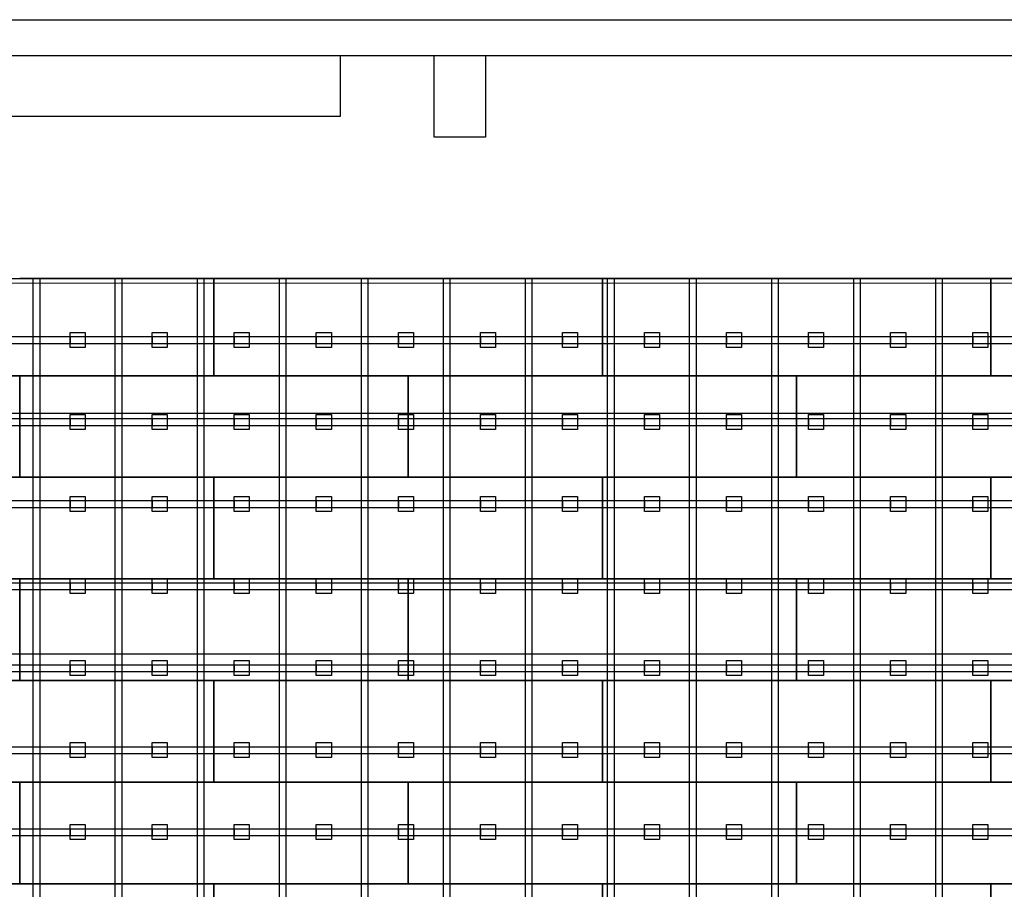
# Model space of a CAD drawing. Header units: millimetres. Extents: x -209 to 59634, y -2437 to 28971.
# Tile 10 of 14: x 25570 to 32110, y 15804 to 21582. Entities that reach past the tile are written whole.
import ezdxf

# ---------------------------------------------------------------- set-up
doc = ezdxf.new("R2010")
doc.units = ezdxf.units.MM
doc.linetypes.add('AUSGEZOGEN', pattern=[0])
for name, color, linetype in [('Bemassung', 90, 'Continuous'), ('Grundriss TFC', 7, 'AUSGEZOGEN'), ('Schwingboden', 1, 'Continuous'), ('Tanzteppich', 3, 'Continuous'), ('Unterkonstrucktion', 6, 'Continuous'), ('Unterlegblättchen', 7, 'Continuous')]:
    doc.layers.add(name, color=color, linetype=linetype)

msp = doc.modelspace()

# ---------------------------------------------------------------- linework, layer by layer
at = {"layer": 'Bemassung'}
msp.add_line((19795.1, 19861.4), (41045.1, 19861.4), dxfattribs=at)
at = {"layer": 'Grundriss TFC', "color": 0}
for p, q in [((9060.9, 21580.6), (41843.1, 21582.2)), ((41603.1, 21341.4), (8693.1, 21341.4))]:
    msp.add_line(p, q, dxfattribs=at)
at = {"layer": 'Grundriss TFC'}
for p, q in [((27700.7, 20941.4), (27700.7, 21341.4)), ((28323.1, 20801.4), (28323.1, 21341.4)), ((28663.1, 21341.4), (28663.1, 20801.4)), ((24456.4, 20941.4), (27700.7, 20941.4)), ((28663.1, 20801.4), (28323.1, 20801.4))]:
    msp.add_line(p, q, dxfattribs=at)
at = {"layer": 'Schwingboden'}
for p, q in [((19120.1, 19836.4), (41050.1, 19829.6)), ((24280.1, 19861.4), (26860.1, 19861.4)), ((28150.1, 19861.4), (25570.1, 19861.4)), ((26860.1, 19861.4), (26860.1, 19216.4)), ((26860.1, 19861.4), (29440.1, 19861.4)), ((26860.1, 19216.4), (26860.1, 19861.4)), ((30730.1, 19861.4), (28150.1, 19861.4)), ((29440.1, 19861.4), (29440.1, 19216.4)), ((29440.1, 19861.4), (32020.1, 19861.4)), ((29440.1, 19216.4), (29440.1, 19861.4)), ((33310.1, 19861.4), (30730.1, 19861.4)), ((32020.1, 19861.4), (32020.1, 19216.4)), ((32020.1, 19861.4), (34600.1, 19861.4)), ((32020.1, 19216.4), (32020.1, 19861.4)), ((22990.1, 19216.4), (25570.1, 19216.4)), ((26860.1, 19216.4), (24280.1, 19216.4)), ((25570.1, 19216.4), (25570.1, 18541.4)), ((25570.1, 19216.4), (28150.1, 19216.4)), ((25570.1, 18541.4), (25570.1, 19216.4)), ((29440.1, 19216.4), (26860.1, 19216.4)), ((28150.1, 19216.4), (28150.1, 18541.4)), ((28150.1, 19216.4), (30730.1, 19216.4)), ((28150.1, 18541.4), (28150.1, 19216.4)), ((32020.1, 19216.4), (29440.1, 19216.4)), ((30730.1, 19216.4), (30730.1, 18541.4)), ((30730.1, 19216.4), (33310.1, 19216.4)), ((30730.1, 18541.4), (30730.1, 19216.4)), ((34600.1, 19216.4), (32020.1, 19216.4)), ((25570.1, 18541.4), (22990.1, 18541.4)), ((24280.1, 18541.4), (26860.1, 18541.4)), ((28150.1, 18541.4), (25570.1, 18541.4)), ((26860.1, 18541.4), (26860.1, 17866.4)), ((26860.1, 18541.4), (29440.1, 18541.4)), ((26860.1, 17866.4), (26860.1, 18541.4)), ((30730.1, 18541.4), (28150.1, 18541.4)), ((29440.1, 18541.4), (29440.1, 17866.4)), ((29440.1, 18541.4), (32020.1, 18541.4)), ((29440.1, 17866.4), (29440.1, 18541.4)), ((33310.1, 18541.4), (30730.1, 18541.4)), ((32020.1, 18541.4), (32020.1, 17866.4)), ((32020.1, 18541.4), (34600.1, 18541.4)), ((32020.1, 17866.4), (32020.1, 18541.4)), ((22990.1, 17866.4), (25570.1, 17866.4)), ((26860.1, 17866.4), (24280.1, 17866.4)), ((25570.1, 17866.4), (25570.1, 17191.4)), ((25570.1, 17866.4), (28150.1, 17866.4)), ((25570.1, 17191.4), (25570.1, 17866.4)), ((29440.1, 17866.4), (26860.1, 17866.4)), ((28150.1, 17866.4), (28150.1, 17191.4)), ((28150.1, 17866.4), (30730.1, 17866.4)), ((28150.1, 17191.4), (28150.1, 17866.4)), ((32020.1, 17866.4), (29440.1, 17866.4)), ((30730.1, 17866.4), (30730.1, 17191.4)), ((30730.1, 17866.4), (33310.1, 17866.4)), ((30730.1, 17191.4), (30730.1, 17866.4)), ((34600.1, 17866.4), (32020.1, 17866.4)), ((25570.1, 17191.4), (22990.1, 17191.4)), ((24280.1, 17191.4), (26860.1, 17191.4)), ((28150.1, 17191.4), (25570.1, 17191.4)), ((26860.1, 17191.4), (26860.1, 16516.4)), ((26860.1, 17191.4), (29440.1, 17191.4)), ((26860.1, 16516.4), (26860.1, 17191.4)), ((30730.1, 17191.4), (28150.1, 17191.4)), ((29440.1, 17191.4), (29440.1, 16516.4)), ((29440.1, 17191.4), (32020.1, 17191.4)), ((29440.1, 16516.4), (29440.1, 17191.4)), ((33310.1, 17191.4), (30730.1, 17191.4)), ((32020.1, 17191.4), (32020.1, 16516.4)), ((32020.1, 17191.4), (34600.1, 17191.4)), ((32020.1, 16516.4), (32020.1, 17191.4)), ((22990.1, 16516.4), (25570.1, 16516.4)), ((26860.1, 16516.4), (24280.1, 16516.4)), ((25570.1, 16516.4), (25570.1, 15841.4)), ((25570.1, 16516.4), (28150.1, 16516.4)), ((25570.1, 15841.4), (25570.1, 16516.4)), ((29440.1, 16516.4), (26860.1, 16516.4)), ((28150.1, 16516.4), (28150.1, 15841.4)), ((28150.1, 16516.4), (30730.1, 16516.4)), ((28150.1, 15841.4), (28150.1, 16516.4)), ((32020.1, 16516.4), (29440.1, 16516.4)), ((30730.1, 16516.4), (30730.1, 15841.4)), ((30730.1, 16516.4), (33310.1, 16516.4)), ((30730.1, 15841.4), (30730.1, 16516.4)), ((34600.1, 16516.4), (32020.1, 16516.4)), ((25570.1, 15841.4), (22990.1, 15841.4)), ((24280.1, 15841.4), (26860.1, 15841.4)), ((28150.1, 15841.4), (25570.1, 15841.4)), ((26860.1, 15841.4), (26860.1, 15166.4)), ((26860.1, 15841.4), (29440.1, 15841.4)), ((26860.1, 15166.4), (26860.1, 15841.4)), ((30730.1, 15841.4), (28150.1, 15841.4)), ((29440.1, 15841.4), (29440.1, 15166.4)), ((29440.1, 15841.4), (32020.1, 15841.4)), ((29440.1, 15166.4), (29440.1, 15841.4)), ((33310.1, 15841.4), (30730.1, 15841.4)), ((32020.1, 15841.4), (32020.1, 15166.4)), ((32020.1, 15841.4), (34600.1, 15841.4)), ((32020.1, 15166.4), (32020.1, 15841.4))]:
    msp.add_line(p, q, dxfattribs=at)
at = {"layer": 'Tanzteppich'}
for p, q in [((41050.1, 18966.4), (19120.1, 18966.4)), ((41050.1, 17366.4), (19120.1, 17366.4))]:
    msp.add_line(p, q, dxfattribs=at)
at = {"layer": 'Unterkonstrucktion'}
for p, q in [((25660.1, 3691.4), (25660.1, 19861.4)), ((25705.1, 3691.4), (25705.1, 19861.4)), ((26205.1, 3691.4), (26205.1, 19861.4)), ((26250.1, 3691.4), (26250.1, 19861.4)), ((26750.1, 3691.4), (26750.1, 19861.4)), ((26795.1, 3691.4), (26795.1, 19861.4)), ((27295.1, 3691.4), (27295.1, 19861.4)), ((27340.1, 3691.4), (27340.1, 19861.4)), ((27840.1, 3691.4), (27840.1, 19861.4)), ((27885.1, 3691.4), (27885.1, 19861.4)), ((28385.1, 3691.4), (28385.1, 19861.4)), ((28430.1, 3691.4), (28430.1, 19861.4)), ((28930.1, 3691.4), (28930.1, 19861.4)), ((28975.1, 3691.4), (28975.1, 19861.4)), ((29475.1, 3691.4), (29475.1, 19861.4)), ((29520.1, 3691.4), (29520.1, 19861.4)), ((30020.1, 3691.4), (30020.1, 19861.4)), ((30065.1, 3691.4), (30065.1, 19861.4)), ((30565.1, 3691.4), (30565.1, 19861.4)), ((30610.1, 3691.4), (30610.1, 19861.4)), ((31110.1, 3691.4), (31110.1, 19861.4)), ((31155.1, 3691.4), (31155.1, 19861.4)), ((31655.1, 3691.4), (31655.1, 19861.4)), ((31700.1, 3691.4), (31700.1, 19861.4)), ((19120.1, 19476.4), (41045.1, 19476.4)), ((19120.1, 19431.4), (41045.1, 19431.4)), ((19120.1, 18931.4), (41050.1, 18931.4)), ((19120.1, 18886.4), (41050.1, 18886.4)), ((19120.1, 18386.4), (41045.3, 18386.4)), ((19120.1, 18341.4), (41045.3, 18341.4)), ((19120.1, 17841.4), (41050.1, 17841.4)), ((19120.1, 17796.4), (41050.1, 17796.4)), ((19120.1, 17296.4), (41050.1, 17296.4)), ((19120.1, 17251.4), (41050.1, 17251.4)), ((19120.1, 16751.4), (41045.4, 16751.4)), ((19120.1, 16706.4), (41045.4, 16706.4)), ((19120.1, 16206.4), (41050.1, 16206.4)), ((19120.1, 16161.4), (41050.1, 16161.4))]:
    msp.add_line(p, q, dxfattribs=at)
at = {"layer": 'Unterlegblättchen'}
for p, q in [((25905.1, 19453.9), (25905.1, 19503.9)), ((25905.1, 19503.9), (26005.1, 19503.9)), ((25905.1, 19403.9), (25905.1, 19503.9)), ((26005.1, 19503.9), (26005.1, 19403.9)), ((26450.1, 19453.9), (26450.1, 19503.9)), ((26450.1, 19503.9), (26550.1, 19503.9)), ((26450.1, 19403.9), (26450.1, 19503.9)), ((26550.1, 19503.9), (26550.1, 19403.9)), ((26995.1, 19453.9), (26995.1, 19503.9)), ((26995.1, 19503.9), (27095.1, 19503.9)), ((26995.1, 19403.9), (26995.1, 19503.9)), ((27095.1, 19503.9), (27095.1, 19403.9)), ((27540.1, 19453.9), (27540.1, 19503.9)), ((27540.1, 19503.9), (27640.1, 19503.9)), ((27540.1, 19403.9), (27540.1, 19503.9)), ((27640.1, 19503.9), (27640.1, 19403.9)), ((28085.1, 19453.9), (28085.1, 19503.9)), ((28085.1, 19503.9), (28185.1, 19503.9)), ((28085.1, 19403.9), (28085.1, 19503.9)), ((28185.1, 19503.9), (28185.1, 19403.9)), ((28630.1, 19453.9), (28630.1, 19503.9)), ((28630.1, 19503.9), (28730.1, 19503.9)), ((28630.1, 19403.9), (28630.1, 19503.9)), ((28730.1, 19503.9), (28730.1, 19403.9)), ((29175.1, 19453.9), (29175.1, 19503.9)), ((29175.1, 19503.9), (29275.1, 19503.9)), ((29175.1, 19403.9), (29175.1, 19503.9)), ((29275.1, 19503.9), (29275.1, 19403.9)), ((29720.1, 19453.9), (29720.1, 19503.9)), ((29720.1, 19503.9), (29820.1, 19503.9)), ((29720.1, 19403.9), (29720.1, 19503.9)), ((29820.1, 19503.9), (29820.1, 19403.9)), ((30265.1, 19453.9), (30265.1, 19503.9)), ((30265.1, 19503.9), (30365.1, 19503.9)), ((30265.1, 19403.9), (30265.1, 19503.9)), ((30365.1, 19503.9), (30365.1, 19403.9)), ((30810.1, 19453.9), (30810.1, 19503.9)), ((30810.1, 19503.9), (30910.1, 19503.9)), ((30810.1, 19403.9), (30810.1, 19503.9)), ((30910.1, 19503.9), (30910.1, 19403.9)), ((31355.1, 19453.9), (31355.1, 19503.9)), ((31355.1, 19503.9), (31455.1, 19503.9)), ((31355.1, 19403.9), (31355.1, 19503.9)), ((31455.1, 19503.9), (31455.1, 19403.9)), ((31900.1, 19453.9), (31900.1, 19503.9)), ((31900.1, 19503.9), (32000.1, 19503.9)), ((31900.1, 19403.9), (31900.1, 19503.9)), ((32000.1, 19503.9), (32000.1, 19403.9)), ((25905.1, 19476.4), (25905.1, 19431.4)), ((26450.1, 19476.4), (26450.1, 19431.4)), ((26995.1, 19476.4), (26995.1, 19431.4)), ((27540.1, 19476.4), (27540.1, 19431.4)), ((28085.1, 19476.4), (28085.1, 19431.4)), ((28630.1, 19476.4), (28630.1, 19431.4)), ((29175.1, 19476.4), (29175.1, 19431.4)), ((29720.1, 19476.4), (29720.1, 19431.4)), ((30265.1, 19476.4), (30265.1, 19431.4)), ((30810.1, 19476.4), (30810.1, 19431.4)), ((31355.1, 19476.4), (31355.1, 19431.4)), ((31900.1, 19476.4), (31900.1, 19431.4)), ((26005.1, 19403.9), (25905.1, 19403.9)), ((26550.1, 19403.9), (26450.1, 19403.9)), ((27095.1, 19403.9), (26995.1, 19403.9)), ((27640.1, 19403.9), (27540.1, 19403.9)), ((28185.1, 19403.9), (28085.1, 19403.9)), ((28730.1, 19403.9), (28630.1, 19403.9)), ((29275.1, 19403.9), (29175.1, 19403.9)), ((29820.1, 19403.9), (29720.1, 19403.9)), ((30365.1, 19403.9), (30265.1, 19403.9)), ((30910.1, 19403.9), (30810.1, 19403.9)), ((31455.1, 19403.9), (31355.1, 19403.9)), ((32000.1, 19403.9), (31900.1, 19403.9)), ((25905.1, 18908.9), (25905.1, 18958.9)), ((25905.1, 18958.9), (26005.1, 18958.9)), ((25905.1, 18858.9), (25905.1, 18958.9)), ((25905.1, 18931.4), (25905.1, 18886.4)), ((26005.1, 18958.9), (26005.1, 18858.9)), ((26450.1, 18908.9), (26450.1, 18958.9)), ((26450.1, 18958.9), (26550.1, 18958.9)), ((26450.1, 18858.9), (26450.1, 18958.9)), ((26450.1, 18931.4), (26450.1, 18886.4)), ((26550.1, 18958.9), (26550.1, 18858.9)), ((26995.1, 18908.9), (26995.1, 18958.9)), ((26995.1, 18958.9), (27095.1, 18958.9)), ((26995.1, 18858.9), (26995.1, 18958.9)), ((26995.1, 18931.4), (26995.1, 18886.4)), ((27095.1, 18958.9), (27095.1, 18858.9)), ((27540.1, 18908.9), (27540.1, 18958.9)), ((27540.1, 18958.9), (27640.1, 18958.9)), ((27540.1, 18858.9), (27540.1, 18958.9)), ((27540.1, 18931.4), (27540.1, 18886.4)), ((27640.1, 18958.9), (27640.1, 18858.9)), ((28085.1, 18908.9), (28085.1, 18958.9)), ((28085.1, 18958.9), (28185.1, 18958.9)), ((28085.1, 18858.9), (28085.1, 18958.9)), ((28085.1, 18931.4), (28085.1, 18886.4)), ((28185.1, 18958.9), (28185.1, 18858.9)), ((28630.1, 18908.9), (28630.1, 18958.9)), ((28630.1, 18958.9), (28730.1, 18958.9)), ((28630.1, 18858.9), (28630.1, 18958.9)), ((28630.1, 18931.4), (28630.1, 18886.4)), ((28730.1, 18958.9), (28730.1, 18858.9)), ((29175.1, 18908.9), (29175.1, 18958.9)), ((29175.1, 18958.9), (29275.1, 18958.9)), ((29175.1, 18858.9), (29175.1, 18958.9)), ((29175.1, 18931.4), (29175.1, 18886.4)), ((29275.1, 18958.9), (29275.1, 18858.9)), ((29720.1, 18908.9), (29720.1, 18958.9)), ((29720.1, 18958.9), (29820.1, 18958.9)), ((29720.1, 18858.9), (29720.1, 18958.9)), ((29720.1, 18931.4), (29720.1, 18886.4)), ((29820.1, 18958.9), (29820.1, 18858.9)), ((30265.1, 18908.9), (30265.1, 18958.9)), ((30265.1, 18958.9), (30365.1, 18958.9)), ((30265.1, 18858.9), (30265.1, 18958.9)), ((30265.1, 18931.4), (30265.1, 18886.4)), ((30365.1, 18958.9), (30365.1, 18858.9)), ((30810.1, 18908.9), (30810.1, 18958.9)), ((30810.1, 18958.9), (30910.1, 18958.9)), ((30810.1, 18858.9), (30810.1, 18958.9)), ((30810.1, 18931.4), (30810.1, 18886.4)), ((30910.1, 18958.9), (30910.1, 18858.9)), ((31355.1, 18908.9), (31355.1, 18958.9)), ((31355.1, 18958.9), (31455.1, 18958.9)), ((31355.1, 18858.9), (31355.1, 18958.9)), ((31355.1, 18931.4), (31355.1, 18886.4)), ((31455.1, 18958.9), (31455.1, 18858.9)), ((31900.1, 18908.9), (31900.1, 18958.9)), ((31900.1, 18958.9), (32000.1, 18958.9)), ((31900.1, 18858.9), (31900.1, 18958.9)), ((31900.1, 18931.4), (31900.1, 18886.4)), ((32000.1, 18958.9), (32000.1, 18858.9)), ((26005.1, 18858.9), (25905.1, 18858.9)), ((26550.1, 18858.9), (26450.1, 18858.9)), ((27095.1, 18858.9), (26995.1, 18858.9)), ((27640.1, 18858.9), (27540.1, 18858.9)), ((28185.1, 18858.9), (28085.1, 18858.9)), ((28730.1, 18858.9), (28630.1, 18858.9)), ((29275.1, 18858.9), (29175.1, 18858.9)), ((29820.1, 18858.9), (29720.1, 18858.9)), ((30365.1, 18858.9), (30265.1, 18858.9)), ((30910.1, 18858.9), (30810.1, 18858.9)), ((31455.1, 18858.9), (31355.1, 18858.9)), ((32000.1, 18858.9), (31900.1, 18858.9)), ((25905.1, 18363.9), (25905.1, 18413.9)), ((25905.1, 18413.9), (26005.1, 18413.9)), ((25905.1, 18313.9), (25905.1, 18413.9)), ((25905.1, 18386.4), (25905.1, 18341.4)), ((26005.1, 18413.9), (26005.1, 18313.9)), ((26450.1, 18363.9), (26450.1, 18413.9)), ((26450.1, 18413.9), (26550.1, 18413.9)), ((26450.1, 18313.9), (26450.1, 18413.9)), ((26450.1, 18386.4), (26450.1, 18341.4)), ((26550.1, 18413.9), (26550.1, 18313.9)), ((26995.1, 18363.9), (26995.1, 18413.9)), ((26995.1, 18413.9), (27095.1, 18413.9)), ((26995.1, 18313.9), (26995.1, 18413.9)), ((26995.1, 18386.4), (26995.1, 18341.4)), ((27095.1, 18413.9), (27095.1, 18313.9)), ((27540.1, 18363.9), (27540.1, 18413.9)), ((27540.1, 18413.9), (27640.1, 18413.9)), ((27540.1, 18313.9), (27540.1, 18413.9)), ((27540.1, 18386.4), (27540.1, 18341.4)), ((27640.1, 18413.9), (27640.1, 18313.9)), ((28085.1, 18363.9), (28085.1, 18413.9)), ((28085.1, 18413.9), (28185.1, 18413.9)), ((28085.1, 18313.9), (28085.1, 18413.9)), ((28085.1, 18386.4), (28085.1, 18341.4)), ((28185.1, 18413.9), (28185.1, 18313.9)), ((28630.1, 18363.9), (28630.1, 18413.9)), ((28630.1, 18413.9), (28730.1, 18413.9)), ((28630.1, 18313.9), (28630.1, 18413.9)), ((28630.1, 18386.4), (28630.1, 18341.4)), ((28730.1, 18413.9), (28730.1, 18313.9)), ((29175.1, 18363.9), (29175.1, 18413.9)), ((29175.1, 18413.9), (29275.1, 18413.9)), ((29175.1, 18313.9), (29175.1, 18413.9)), ((29175.1, 18386.4), (29175.1, 18341.4)), ((29275.1, 18413.9), (29275.1, 18313.9)), ((29720.1, 18363.9), (29720.1, 18413.9)), ((29720.1, 18413.9), (29820.1, 18413.9)), ((29720.1, 18313.9), (29720.1, 18413.9)), ((29720.1, 18386.4), (29720.1, 18341.4)), ((29820.1, 18413.9), (29820.1, 18313.9)), ((30265.1, 18363.9), (30265.1, 18413.9)), ((30265.1, 18413.9), (30365.1, 18413.9)), ((30265.1, 18313.9), (30265.1, 18413.9)), ((30265.1, 18386.4), (30265.1, 18341.4)), ((30365.1, 18413.9), (30365.1, 18313.9)), ((30810.1, 18363.9), (30810.1, 18413.9)), ((30810.1, 18413.9), (30910.1, 18413.9)), ((30810.1, 18313.9), (30810.1, 18413.9)), ((30810.1, 18386.4), (30810.1, 18341.4)), ((30910.1, 18413.9), (30910.1, 18313.9)), ((31355.1, 18363.9), (31355.1, 18413.9)), ((31355.1, 18413.9), (31455.1, 18413.9)), ((31355.1, 18313.9), (31355.1, 18413.9)), ((31355.1, 18386.4), (31355.1, 18341.4)), ((31455.1, 18413.9), (31455.1, 18313.9)), ((31900.1, 18363.9), (31900.1, 18413.9)), ((31900.1, 18413.9), (32000.1, 18413.9)), ((31900.1, 18313.9), (31900.1, 18413.9)), ((31900.1, 18386.4), (31900.1, 18341.4)), ((32000.1, 18413.9), (32000.1, 18313.9)), ((26005.1, 18313.9), (25905.1, 18313.9)), ((26550.1, 18313.9), (26450.1, 18313.9)), ((27095.1, 18313.9), (26995.1, 18313.9)), ((27640.1, 18313.9), (27540.1, 18313.9)), ((28185.1, 18313.9), (28085.1, 18313.9)), ((28730.1, 18313.9), (28630.1, 18313.9)), ((29275.1, 18313.9), (29175.1, 18313.9)), ((29820.1, 18313.9), (29720.1, 18313.9)), ((30365.1, 18313.9), (30265.1, 18313.9)), ((30910.1, 18313.9), (30810.1, 18313.9)), ((31455.1, 18313.9), (31355.1, 18313.9)), ((32000.1, 18313.9), (31900.1, 18313.9)), ((25905.1, 17818.9), (25905.1, 17868.9)), ((25905.1, 17868.9), (26005.1, 17868.9)), ((25905.1, 17768.9), (25905.1, 17868.9)), ((26005.1, 17868.9), (26005.1, 17768.9)), ((26450.1, 17818.9), (26450.1, 17868.9)), ((26450.1, 17868.9), (26550.1, 17868.9)), ((26450.1, 17768.9), (26450.1, 17868.9)), ((26550.1, 17868.9), (26550.1, 17768.9)), ((26995.1, 17818.9), (26995.1, 17868.9)), ((26995.1, 17868.9), (27095.1, 17868.9)), ((26995.1, 17768.9), (26995.1, 17868.9)), ((27095.1, 17868.9), (27095.1, 17768.9)), ((27540.1, 17818.9), (27540.1, 17868.9)), ((27540.1, 17868.9), (27640.1, 17868.9)), ((27540.1, 17768.9), (27540.1, 17868.9)), ((27640.1, 17868.9), (27640.1, 17768.9)), ((28085.1, 17818.9), (28085.1, 17868.9)), ((28085.1, 17868.9), (28185.1, 17868.9)), ((28085.1, 17768.9), (28085.1, 17868.9)), ((28185.1, 17868.9), (28185.1, 17768.9)), ((28630.1, 17818.9), (28630.1, 17868.9)), ((28630.1, 17868.9), (28730.1, 17868.9)), ((28630.1, 17768.9), (28630.1, 17868.9)), ((28730.1, 17868.9), (28730.1, 17768.9)), ((29175.1, 17818.9), (29175.1, 17868.9)), ((29175.1, 17868.9), (29275.1, 17868.9)), ((29175.1, 17768.9), (29175.1, 17868.9)), ((29275.1, 17868.9), (29275.1, 17768.9)), ((29720.1, 17818.9), (29720.1, 17868.9)), ((29720.1, 17868.9), (29820.1, 17868.9)), ((29720.1, 17768.9), (29720.1, 17868.9)), ((29820.1, 17868.9), (29820.1, 17768.9)), ((30265.1, 17818.9), (30265.1, 17868.9)), ((30265.1, 17868.9), (30365.1, 17868.9)), ((30265.1, 17768.9), (30265.1, 17868.9)), ((30365.1, 17868.9), (30365.1, 17768.9)), ((30810.1, 17818.9), (30810.1, 17868.9)), ((30810.1, 17868.9), (30910.1, 17868.9)), ((30810.1, 17768.9), (30810.1, 17868.9)), ((30910.1, 17868.9), (30910.1, 17768.9)), ((31355.1, 17818.9), (31355.1, 17868.9)), ((31355.1, 17868.9), (31455.1, 17868.9)), ((31355.1, 17768.9), (31355.1, 17868.9)), ((31455.1, 17868.9), (31455.1, 17768.9)), ((31900.1, 17818.9), (31900.1, 17868.9)), ((31900.1, 17868.9), (32000.1, 17868.9)), ((31900.1, 17768.9), (31900.1, 17868.9)), ((32000.1, 17868.9), (32000.1, 17768.9)), ((25905.1, 17841.4), (25905.1, 17796.4)), ((26450.1, 17841.4), (26450.1, 17796.4)), ((26995.1, 17841.4), (26995.1, 17796.4)), ((27540.1, 17841.4), (27540.1, 17796.4)), ((28085.1, 17841.4), (28085.1, 17796.4)), ((28630.1, 17841.4), (28630.1, 17796.4)), ((29175.1, 17841.4), (29175.1, 17796.4)), ((29720.1, 17841.4), (29720.1, 17796.4)), ((30265.1, 17841.4), (30265.1, 17796.4)), ((30810.1, 17841.4), (30810.1, 17796.4)), ((31355.1, 17841.4), (31355.1, 17796.4)), ((31900.1, 17841.4), (31900.1, 17796.4)), ((26005.1, 17768.9), (25905.1, 17768.9)), ((26550.1, 17768.9), (26450.1, 17768.9)), ((27095.1, 17768.9), (26995.1, 17768.9)), ((27640.1, 17768.9), (27540.1, 17768.9)), ((28185.1, 17768.9), (28085.1, 17768.9)), ((28730.1, 17768.9), (28630.1, 17768.9)), ((29275.1, 17768.9), (29175.1, 17768.9)), ((29820.1, 17768.9), (29720.1, 17768.9)), ((30365.1, 17768.9), (30265.1, 17768.9)), ((30910.1, 17768.9), (30810.1, 17768.9)), ((31455.1, 17768.9), (31355.1, 17768.9)), ((32000.1, 17768.9), (31900.1, 17768.9)), ((25905.1, 17273.9), (25905.1, 17323.9)), ((25905.1, 17323.9), (26005.1, 17323.9)), ((25905.1, 17223.9), (25905.1, 17323.9)), ((25905.1, 17296.4), (25905.1, 17251.4)), ((26005.1, 17323.9), (26005.1, 17223.9)), ((26450.1, 17273.9), (26450.1, 17323.9)), ((26450.1, 17323.9), (26550.1, 17323.9)), ((26450.1, 17223.9), (26450.1, 17323.9)), ((26450.1, 17296.4), (26450.1, 17251.4)), ((26550.1, 17323.9), (26550.1, 17223.9)), ((26995.1, 17273.9), (26995.1, 17323.9)), ((26995.1, 17323.9), (27095.1, 17323.9)), ((26995.1, 17223.9), (26995.1, 17323.9)), ((26995.1, 17296.4), (26995.1, 17251.4)), ((27095.1, 17323.9), (27095.1, 17223.9)), ((27540.1, 17273.9), (27540.1, 17323.9)), ((27540.1, 17323.9), (27640.1, 17323.9)), ((27540.1, 17223.9), (27540.1, 17323.9)), ((27540.1, 17296.4), (27540.1, 17251.4)), ((27640.1, 17323.9), (27640.1, 17223.9)), ((28085.1, 17273.9), (28085.1, 17323.9)), ((28085.1, 17323.9), (28185.1, 17323.9)), ((28085.1, 17223.9), (28085.1, 17323.9)), ((28085.1, 17296.4), (28085.1, 17251.4)), ((28185.1, 17323.9), (28185.1, 17223.9)), ((28630.1, 17273.9), (28630.1, 17323.9)), ((28630.1, 17323.9), (28730.1, 17323.9)), ((28630.1, 17223.9), (28630.1, 17323.9)), ((28630.1, 17296.4), (28630.1, 17251.4)), ((28730.1, 17323.9), (28730.1, 17223.9)), ((29175.1, 17273.9), (29175.1, 17323.9)), ((29175.1, 17323.9), (29275.1, 17323.9)), ((29175.1, 17223.9), (29175.1, 17323.9)), ((29175.1, 17296.4), (29175.1, 17251.4)), ((29275.1, 17323.9), (29275.1, 17223.9)), ((29720.1, 17273.9), (29720.1, 17323.9)), ((29720.1, 17323.9), (29820.1, 17323.9)), ((29720.1, 17223.9), (29720.1, 17323.9)), ((29720.1, 17296.4), (29720.1, 17251.4)), ((29820.1, 17323.9), (29820.1, 17223.9)), ((30265.1, 17273.9), (30265.1, 17323.9)), ((30265.1, 17323.9), (30365.1, 17323.9)), ((30265.1, 17223.9), (30265.1, 17323.9)), ((30265.1, 17296.4), (30265.1, 17251.4)), ((30365.1, 17323.9), (30365.1, 17223.9)), ((30810.1, 17273.9), (30810.1, 17323.9)), ((30810.1, 17323.9), (30910.1, 17323.9)), ((30810.1, 17223.9), (30810.1, 17323.9)), ((30810.1, 17296.4), (30810.1, 17251.4)), ((30910.1, 17323.9), (30910.1, 17223.9)), ((31355.1, 17273.9), (31355.1, 17323.9)), ((31355.1, 17323.9), (31455.1, 17323.9)), ((31355.1, 17223.9), (31355.1, 17323.9)), ((31355.1, 17296.4), (31355.1, 17251.4)), ((31455.1, 17323.9), (31455.1, 17223.9)), ((31900.1, 17273.9), (31900.1, 17323.9)), ((31900.1, 17323.9), (32000.1, 17323.9)), ((31900.1, 17223.9), (31900.1, 17323.9)), ((31900.1, 17296.4), (31900.1, 17251.4)), ((32000.1, 17323.9), (32000.1, 17223.9)), ((26005.1, 17223.9), (25905.1, 17223.9)), ((26550.1, 17223.9), (26450.1, 17223.9)), ((27095.1, 17223.9), (26995.1, 17223.9)), ((27640.1, 17223.9), (27540.1, 17223.9)), ((28185.1, 17223.9), (28085.1, 17223.9)), ((28730.1, 17223.9), (28630.1, 17223.9)), ((29275.1, 17223.9), (29175.1, 17223.9)), ((29820.1, 17223.9), (29720.1, 17223.9)), ((30365.1, 17223.9), (30265.1, 17223.9)), ((30910.1, 17223.9), (30810.1, 17223.9)), ((31455.1, 17223.9), (31355.1, 17223.9)), ((32000.1, 17223.9), (31900.1, 17223.9)), ((25905.1, 16728.9), (25905.1, 16778.9)), ((25905.1, 16778.9), (26005.1, 16778.9)), ((25905.1, 16678.9), (25905.1, 16778.9)), ((25905.1, 16751.4), (25905.1, 16706.4)), ((26005.1, 16778.9), (26005.1, 16678.9)), ((26450.1, 16728.9), (26450.1, 16778.9)), ((26450.1, 16778.9), (26550.1, 16778.9)), ((26450.1, 16678.9), (26450.1, 16778.9)), ((26450.1, 16751.4), (26450.1, 16706.4)), ((26550.1, 16778.9), (26550.1, 16678.9)), ((26995.1, 16728.9), (26995.1, 16778.9)), ((26995.1, 16778.9), (27095.1, 16778.9)), ((26995.1, 16678.9), (26995.1, 16778.9)), ((26995.1, 16751.4), (26995.1, 16706.4)), ((27095.1, 16778.9), (27095.1, 16678.9)), ((27540.1, 16728.9), (27540.1, 16778.9)), ((27540.1, 16778.9), (27640.1, 16778.9)), ((27540.1, 16678.9), (27540.1, 16778.9)), ((27540.1, 16751.4), (27540.1, 16706.4)), ((27640.1, 16778.9), (27640.1, 16678.9)), ((28085.1, 16728.9), (28085.1, 16778.9)), ((28085.1, 16778.9), (28185.1, 16778.9)), ((28085.1, 16678.9), (28085.1, 16778.9)), ((28085.1, 16751.4), (28085.1, 16706.4)), ((28185.1, 16778.9), (28185.1, 16678.9)), ((28630.1, 16728.9), (28630.1, 16778.9)), ((28630.1, 16778.9), (28730.1, 16778.9)), ((28630.1, 16678.9), (28630.1, 16778.9)), ((28630.1, 16751.4), (28630.1, 16706.4)), ((28730.1, 16778.9), (28730.1, 16678.9)), ((29175.1, 16728.9), (29175.1, 16778.9)), ((29175.1, 16778.9), (29275.1, 16778.9)), ((29175.1, 16678.9), (29175.1, 16778.9)), ((29175.1, 16751.4), (29175.1, 16706.4)), ((29275.1, 16778.9), (29275.1, 16678.9)), ((29720.1, 16728.9), (29720.1, 16778.9)), ((29720.1, 16778.9), (29820.1, 16778.9)), ((29720.1, 16678.9), (29720.1, 16778.9)), ((29720.1, 16751.4), (29720.1, 16706.4)), ((29820.1, 16778.9), (29820.1, 16678.9)), ((30265.1, 16728.9), (30265.1, 16778.9)), ((30265.1, 16778.9), (30365.1, 16778.9)), ((30265.1, 16678.9), (30265.1, 16778.9)), ((30265.1, 16751.4), (30265.1, 16706.4)), ((30365.1, 16778.9), (30365.1, 16678.9)), ((30810.1, 16728.9), (30810.1, 16778.9)), ((30810.1, 16778.9), (30910.1, 16778.9)), ((30810.1, 16678.9), (30810.1, 16778.9)), ((30810.1, 16751.4), (30810.1, 16706.4)), ((30910.1, 16778.9), (30910.1, 16678.9)), ((31355.1, 16728.9), (31355.1, 16778.9)), ((31355.1, 16778.9), (31455.1, 16778.9)), ((31355.1, 16678.9), (31355.1, 16778.9)), ((31355.1, 16751.4), (31355.1, 16706.4)), ((31455.1, 16778.9), (31455.1, 16678.9)), ((31900.1, 16728.9), (31900.1, 16778.9)), ((31900.1, 16778.9), (32000.1, 16778.9)), ((31900.1, 16678.9), (31900.1, 16778.9)), ((31900.1, 16751.4), (31900.1, 16706.4)), ((32000.1, 16778.9), (32000.1, 16678.9)), ((26005.1, 16678.9), (25905.1, 16678.9)), ((26550.1, 16678.9), (26450.1, 16678.9)), ((27095.1, 16678.9), (26995.1, 16678.9)), ((27640.1, 16678.9), (27540.1, 16678.9)), ((28185.1, 16678.9), (28085.1, 16678.9)), ((28730.1, 16678.9), (28630.1, 16678.9)), ((29275.1, 16678.9), (29175.1, 16678.9)), ((29820.1, 16678.9), (29720.1, 16678.9)), ((30365.1, 16678.9), (30265.1, 16678.9)), ((30910.1, 16678.9), (30810.1, 16678.9)), ((31455.1, 16678.9), (31355.1, 16678.9)), ((32000.1, 16678.9), (31900.1, 16678.9)), ((25905.1, 16183.9), (25905.1, 16233.9)), ((25905.1, 16233.9), (26005.1, 16233.9)), ((25905.1, 16133.9), (25905.1, 16233.9)), ((26005.1, 16233.9), (26005.1, 16133.9)), ((26450.1, 16183.9), (26450.1, 16233.9)), ((26450.1, 16233.9), (26550.1, 16233.9)), ((26450.1, 16133.9), (26450.1, 16233.9)), ((26550.1, 16233.9), (26550.1, 16133.9)), ((26995.1, 16183.9), (26995.1, 16233.9)), ((26995.1, 16233.9), (27095.1, 16233.9)), ((26995.1, 16133.9), (26995.1, 16233.9)), ((27095.1, 16233.9), (27095.1, 16133.9)), ((27540.1, 16183.9), (27540.1, 16233.9)), ((27540.1, 16233.9), (27640.1, 16233.9)), ((27540.1, 16133.9), (27540.1, 16233.9)), ((27640.1, 16233.9), (27640.1, 16133.9)), ((28085.1, 16183.9), (28085.1, 16233.9)), ((28085.1, 16233.9), (28185.1, 16233.9)), ((28085.1, 16133.9), (28085.1, 16233.9)), ((28185.1, 16233.9), (28185.1, 16133.9)), ((28630.1, 16183.9), (28630.1, 16233.9)), ((28630.1, 16233.9), (28730.1, 16233.9)), ((28630.1, 16133.9), (28630.1, 16233.9)), ((28730.1, 16233.9), (28730.1, 16133.9)), ((29175.1, 16183.9), (29175.1, 16233.9)), ((29175.1, 16233.9), (29275.1, 16233.9)), ((29175.1, 16133.9), (29175.1, 16233.9)), ((29275.1, 16233.9), (29275.1, 16133.9)), ((29720.1, 16183.9), (29720.1, 16233.9)), ((29720.1, 16233.9), (29820.1, 16233.9)), ((29720.1, 16133.9), (29720.1, 16233.9)), ((29820.1, 16233.9), (29820.1, 16133.9)), ((30265.1, 16183.9), (30265.1, 16233.9)), ((30265.1, 16233.9), (30365.1, 16233.9)), ((30265.1, 16133.9), (30265.1, 16233.9)), ((30365.1, 16233.9), (30365.1, 16133.9)), ((30810.1, 16183.9), (30810.1, 16233.9)), ((30810.1, 16233.9), (30910.1, 16233.9)), ((30810.1, 16133.9), (30810.1, 16233.9)), ((30910.1, 16233.9), (30910.1, 16133.9)), ((31355.1, 16183.9), (31355.1, 16233.9)), ((31355.1, 16233.9), (31455.1, 16233.9)), ((31355.1, 16133.9), (31355.1, 16233.9)), ((31455.1, 16233.9), (31455.1, 16133.9)), ((31900.1, 16183.9), (31900.1, 16233.9)), ((31900.1, 16233.9), (32000.1, 16233.9)), ((31900.1, 16133.9), (31900.1, 16233.9)), ((32000.1, 16233.9), (32000.1, 16133.9)), ((25905.1, 16206.4), (25905.1, 16161.4)), ((26450.1, 16206.4), (26450.1, 16161.4)), ((26995.1, 16206.4), (26995.1, 16161.4)), ((27540.1, 16206.4), (27540.1, 16161.4)), ((28085.1, 16206.4), (28085.1, 16161.4)), ((28630.1, 16206.4), (28630.1, 16161.4)), ((29175.1, 16206.4), (29175.1, 16161.4)), ((29720.1, 16206.4), (29720.1, 16161.4)), ((30265.1, 16206.4), (30265.1, 16161.4)), ((30810.1, 16206.4), (30810.1, 16161.4)), ((31355.1, 16206.4), (31355.1, 16161.4)), ((31900.1, 16206.4), (31900.1, 16161.4)), ((26005.1, 16133.9), (25905.1, 16133.9)), ((26550.1, 16133.9), (26450.1, 16133.9)), ((27095.1, 16133.9), (26995.1, 16133.9)), ((27640.1, 16133.9), (27540.1, 16133.9)), ((28185.1, 16133.9), (28085.1, 16133.9)), ((28730.1, 16133.9), (28630.1, 16133.9)), ((29275.1, 16133.9), (29175.1, 16133.9)), ((29820.1, 16133.9), (29720.1, 16133.9)), ((30365.1, 16133.9), (30265.1, 16133.9)), ((30910.1, 16133.9), (30810.1, 16133.9)), ((31455.1, 16133.9), (31355.1, 16133.9)), ((32000.1, 16133.9), (31900.1, 16133.9))]:
    msp.add_line(p, q, dxfattribs=at)

doc.saveas('drawing.dxf')
